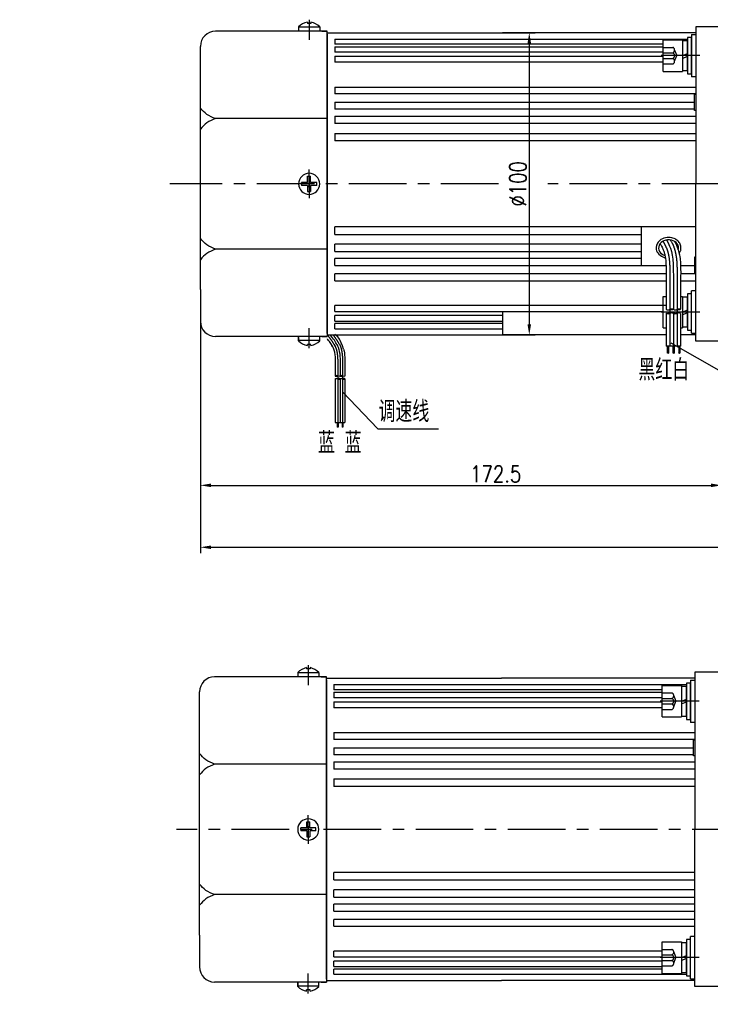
# Model space of a CAD drawing. Header units: inches. Extents: x 331 to 12887, y -474 to 4488.
# Tile 24 of 122: x 3538 to 3766, y -190 to 136. Entities that reach past the tile are written whole.
import ezdxf

# ---------------------------------------------------------------- set-up
doc = ezdxf.new("R2010")
doc.units = ezdxf.units.IN
doc.header["$LTSCALE"] = 10
doc.header["$MEASUREMENT"] = 0
doc.linetypes.add('CENTER', pattern=[10.16, 6.35, -1.27, 1.27, -1.27])
doc.linetypes.add('HIDDEN', pattern=[1.905, 1.27, -0.635])
for name, color, linetype in [('1轮廓实线层', 7, 'Continuous'), ('2细线层', 4, 'Continuous'), ('3中心线层', 1, 'CENTER'), ('4虚线层', 6, 'HIDDEN'), ('5剖面线层', 2, 'Continuous'), ('6文字层', 3, 'Continuous'), ('7标注层', 4, 'Continuous')]:
    doc.layers.add(name, color=color, linetype=linetype)
doc.styles.add('PC_TEXTSTYLE', font='isocp.shx', dxfattribs={"width": 0.8, "bigfont": 'HZFS.SHX'})
doc.styles.add('TH_GBDIM', font='romans.shx', dxfattribs={"width": 0.8, "bigfont": 'gbcbig.shx'})
doc.dimstyles.new('TH_GBDIM', dxfattribs={"dimtxt": 3.5, "dimasz": 2.5, "dimexe": 2, "dimexo": 0, "dimgap": 1, "dimtad": 1, "dimdec": 4, "dimdsep": 46, "dimtxsty": 'TH_GBDIM', "dimcen": 0.09, "dimclrd": 4, "dimclre": 4, "dimclrt": 3, "dimadec": 0, "dimazin": 0, "dimtfac": 1, "dimtdec": 4, "dimtmove": 0, "dimatfit": 3, "dimfxl": 1, "dimtzin": 0, "dimarcsym": 0})
doc.dimstyles.new('线性标注', dxfattribs={"dimtxt": 2.5, "dimasz": 3, "dimexe": 2, "dimexo": 0, "dimgap": 1, "dimtad": 1, "dimtih": 1, "dimtoh": 1, "dimdsep": 46, "dimtxsty": 'PC_TEXTSTYLE', "dimcen": 0.09, "dimclrt": 3, "dimadec": 0, "dimazin": 0, "dimtfac": 0.7, "dimtix": 1, "dimtmove": 0, "dimatfit": 0, "dimfxl": 1, "dimtzin": 0, "dimarcsym": 0})
doc.dimstyles.new('角度标注', dxfattribs={"dimtxt": 3.5, "dimasz": 3, "dimexe": 2, "dimexo": 0, "dimgap": 1, "dimtad": 1, "dimtih": 1, "dimtoh": 1, "dimdsep": 46, "dimtxsty": 'PC_TEXTSTYLE', "dimsah": 1, "dimcen": 0.09, "dimclrd": 4, "dimclrt": 3, "dimadec": 0, "dimazin": 0, "dimtfac": 0.7, "dimtmove": 0, "dimatfit": 0, "dimfxl": 1, "dimtzin": 0, "dimarcsym": 0})
pattern_1 = [(45, (3567.2433, -159.5798), (1.796051, -1.796051), [])]
pattern_2 = [(45, (3564.8433, -159.5798), (1.796051, -1.796051), [])]

# ---------------------------------------------------------------- blocks, each defined once
blk = doc.blocks.new('*D311')
at = {"layer": '7标注层', "color": 0, "lineweight": -2, "transparency": 16777216}
for p, q in [((3937.92, -132.3), (3955.75, -132.3)), ((3921.53, -179.91), (3931.78, -190.16))]:
    blk.add_line(p, q, dxfattribs=at)
at = {"layer": '7标注层', "color": 4, "lineweight": -2, "transparency": 16777216}
for start, end in [(340.3845, 357.4877), (317.5123, 334.554)]:
    blk.add_arc((3873.92, -132.3), 79.83, start, end, dxfattribs=at)
at = {"layer": '7标注层', "color": 4, "transparency": 16777216}
for points in [[(3953.09, -135.78), (3954.25, -135.81), (3953.75, -132.3)], [(3933.21, -186.62), (3932.36, -185.81), (3930.36, -188.74)]]:
    blk.add_solid(points, dxfattribs=at)
at = {"layer": 'Defpoints', "color": 0, "transparency": 16777216}
for p in [(3554.64, -132.3), (3873.92, -132.3), (3937.92, -132.3), (3943.05, -172.21), (3921.53, -179.91)]:
    blk.add_point(p, dxfattribs=at)
at = {"layer": '7标注层', "color": 3, "transparency": 16777216, "insert": (3947.67, -162.85), "char_height": 5.5, "attachment_point": 5, "style": 'TH_GBDIM'}
blk.add_mtext('45°', dxfattribs=at)
blk = doc.blocks.new('*D312')
at = {"layer": '7标注层', "color": 0, "lineweight": -2, "transparency": 16777216}
for p, q in [((3926.21, 56.8), (3926.21, -40.94)), ((3597.71, 46.3), (3597.71, -40.94)), ((3601.21, -38.94), (3922.71, -38.94))]:
    blk.add_line(p, q, dxfattribs=at)
at = {"layer": '7标注层', "color": 0, "transparency": 16777216}
for points in [[(3601.21, -38.36), (3601.21, -39.53), (3597.71, -38.94)], [(3922.71, -38.36), (3922.71, -39.53), (3926.21, -38.94)]]:
    blk.add_solid(points, dxfattribs=at)
at = {"layer": 'Defpoints', "color": 0, "transparency": 16777216}
for p in [(3926.21, 56.8), (3597.71, 46.3), (3926.21, -38.94)]:
    blk.add_point(p, dxfattribs=at)
at = {"layer": '7标注层', "color": 3, "transparency": 16777216, "insert": (3778.46, -35.19), "char_height": 5.5, "attachment_point": 5, "style": 'TH_GBDIM'}
blk.add_mtext('328.5', dxfattribs=at)
blk = doc.blocks.new('*D313')
at = {"layer": '7标注层', "color": 0, "lineweight": -2, "transparency": 16777216}
for p, q in [((3597.71, 46.3), (3597.71, -20.45)), ((3770.21, 29.3), (3770.21, -20.45)), ((3601.21, -18.45), (3766.71, -18.45))]:
    blk.add_line(p, q, dxfattribs=at)
at = {"layer": '7标注层', "color": 0, "transparency": 16777216}
for points in [[(3601.21, -17.86), (3601.21, -19.03), (3597.71, -18.45)], [(3766.71, -17.86), (3766.71, -19.03), (3770.21, -18.45)]]:
    blk.add_solid(points, dxfattribs=at)
at = {"layer": 'Defpoints', "color": 0, "transparency": 16777216}
for p in [(3597.71, 46.3), (3770.21, 29.3), (3770.21, -18.45)]:
    blk.add_point(p, dxfattribs=at)
at = {"layer": '7标注层', "color": 3, "transparency": 16777216, "insert": (3695.46, -14.7), "char_height": 5.5, "attachment_point": 5, "style": 'TH_GBDIM'}
blk.add_mtext('172.5', dxfattribs=at)
blk = doc.blocks.new('*D314')
at = {"layer": '7标注层', "color": 4, "lineweight": -2, "transparency": 16777216}
for p, q in [((3697.71, 131.3), (3708.57, 131.3)), ((3706.57, 127.8), (3706.57, 34.8)), ((3697.71, 31.3), (3708.57, 31.3))]:
    blk.add_line(p, q, dxfattribs=at)
at = {"layer": '7标注层', "color": 4, "transparency": 16777216}
for points in [[(3705.99, 127.8), (3707.16, 127.8), (3706.57, 131.3)], [(3705.99, 34.8), (3707.16, 34.8), (3706.57, 31.3)]]:
    blk.add_solid(points, dxfattribs=at)
at = {"layer": 'Defpoints', "color": 0, "transparency": 16777216}
for p in [(3697.71, 131.3), (3697.71, 31.3), (3706.57, 31.3)]:
    blk.add_point(p, dxfattribs=at)
at = {"layer": '7标注层', "color": 3, "transparency": 16777216, "insert": (3702.82, 81.3), "char_height": 5.5, "attachment_point": 5, "rotation": 90, "style": 'TH_GBDIM'}
blk.add_mtext('%%C100', dxfattribs=at)

msp = doc.modelspace()

# ---------------------------------------------------------------- hatches: boundary and pattern name
at = {"layer": '5剖面线层'}
h = msp.add_hatch(dxfattribs=at)
h.set_pattern_fill('ANSI31', color=256, scale=0.8, angle=90, style=0)
h.set_pattern_definition(pattern_2)
edge = h.paths.add_edge_path()
edge.add_spline(control_points=[(3753.07055, 39.79768), (3753.27055, 39.89768), (3753.67055, 40.09768), (3754.07055, 39.89768), (3754.27055, 39.79768)], knot_values=[0, 0, 0, 0, 0.632455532, 1.264911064, 1.264911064, 1.264911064, 1.264911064], degree=3, periodic=0)
edge.add_spline(control_points=[(3754.27055, 39.79768), (3754.07055, 39.69768), (3753.67055, 39.49768), (3753.27055, 39.69768), (3753.07055, 39.79768)], knot_values=[0, 0, 0, 0, 0.632455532, 1.264911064, 1.264911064, 1.264911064, 1.264911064], degree=3, periodic=0)
h = msp.add_hatch(dxfattribs=at)
h.set_pattern_fill('ANSI31', color=256, scale=0.8, angle=90, style=0)
h.set_pattern_definition(pattern_1)
edge = h.paths.add_edge_path()
edge.add_spline(control_points=[(3755.47055, 39.79768), (3755.67055, 39.89768), (3756.07055, 40.09768), (3756.47055, 39.89768), (3756.67055, 39.79768)], knot_values=[0, 0, 0, 0, 0.632455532, 1.264911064, 1.264911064, 1.264911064, 1.264911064], degree=3, periodic=0)
edge.add_spline(control_points=[(3756.67055, 39.79768), (3756.47055, 39.69768), (3756.07055, 39.49768), (3755.67055, 39.69768), (3755.47055, 39.79768)], knot_values=[0, 0, 0, 0, 0.632455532, 1.264911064, 1.264911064, 1.264911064, 1.264911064], degree=3, periodic=0)
h = msp.add_hatch(dxfattribs=at)
h.set_pattern_fill('ANSI31', color=256, scale=0.8, angle=90, style=0)
h.set_pattern_definition(pattern_2)
edge = h.paths.add_edge_path()
edge.add_spline(control_points=[(3753.07055, 38.39768), (3752.87055, 38.29768), (3752.47055, 38.09768), (3752.07055, 38.29768), (3751.87055, 38.39768)], knot_values=[0, 0, 0, 0, 0.632455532, 1.264911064, 1.264911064, 1.264911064, 1.264911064], degree=3, periodic=0)
edge.add_spline(control_points=[(3751.87055, 38.39768), (3752.07055, 38.49768), (3752.47055, 38.69768), (3752.87055, 38.49768), (3753.07055, 38.39768)], knot_values=[0, 0, 0, 0, 0.632455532, 1.264911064, 1.264911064, 1.264911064, 1.264911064], degree=3, periodic=0)
h = msp.add_hatch(dxfattribs=at)
h.set_pattern_fill('ANSI31', color=256, scale=0.8, angle=90, style=0)
h.set_pattern_definition(pattern_1)
edge = h.paths.add_edge_path()
edge.add_spline(control_points=[(3755.47055, 38.39768), (3755.27055, 38.29768), (3754.87055, 38.09768), (3754.47055, 38.29768), (3754.27055, 38.39768)], knot_values=[0, 0, 0, 0, 0.632455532, 1.264911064, 1.264911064, 1.264911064, 1.264911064], degree=3, periodic=0)
edge.add_spline(control_points=[(3754.27055, 38.39768), (3754.47055, 38.49768), (3754.87055, 38.69768), (3755.27055, 38.49768), (3755.47055, 38.39768)], knot_values=[0, 0, 0, 0, 0.632455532, 1.264911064, 1.264911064, 1.264911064, 1.264911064], degree=3, periodic=0)
h = msp.add_hatch(dxfattribs=at)
h.set_pattern_fill('ANSI31', color=256, scale=0.533333, angle=90, style=0)
h.set_pattern_definition([(45, (3519.2762, -115.1947), (1.197366, -1.197366), [])])
edge = h.paths.add_edge_path()
edge.add_spline(control_points=[(3643.16094, 17.72352), (3643.02761, 17.79019), (3642.76094, 17.92352), (3642.49427, 17.79019), (3642.36094, 17.72352)], knot_values=[0, 0, 0, 0, 0.4216366, 0.843273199, 0.843273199, 0.843273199, 0.843273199], degree=3, periodic=0)
edge.add_spline(control_points=[(3642.36094, 17.72352), (3642.49427, 17.65686), (3642.76094, 17.52352), (3643.02761, 17.65686), (3643.16094, 17.72352)], knot_values=[0, 0, 0, 0, 0.4216366, 0.843273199, 0.843273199, 0.843273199, 0.843273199], degree=3, periodic=0)
h = msp.add_hatch(dxfattribs=at)
h.set_pattern_fill('ANSI31', color=256, scale=0.533333, angle=90, style=0)
h.set_pattern_definition([(45, (3517.6762, -115.1947), (1.197366, -1.197366), [])])
edge = h.paths.add_edge_path()
edge.add_spline(control_points=[(3644.76094, 16.79019), (3644.89427, 16.72352), (3645.16094, 16.59019), (3645.4276, 16.72352), (3645.56094, 16.79019)], knot_values=[0, 0, 0, 0, 0.4216366, 0.843273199, 0.843273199, 0.843273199, 0.843273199], degree=3, periodic=0)
edge.add_spline(control_points=[(3645.56094, 16.79019), (3645.4276, 16.85686), (3645.16094, 16.99019), (3644.89427, 16.85686), (3644.76094, 16.79019)], knot_values=[0, 0, 0, 0, 0.4216366, 0.843273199, 0.843273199, 0.843273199, 0.843273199], degree=3, periodic=0)

# ---------------------------------------------------------------- linework, layer by layer
for p, q in [((3633.11115, 134.82797), (3633.11115, 134.39977)), ((3634.31115, 134.39977), (3633.11115, 134.39977)), ((3634.31115, 134.82797), (3634.31115, 134.39977)), ((3639.71115, 131.79977), (3602.71115, 131.79977)), ((3630.21115, 133.23512), (3630.21115, 131.79977)), ((3637.21115, 133.14071), (3630.21115, 133.14071)), ((3637.21115, 133.23512), (3637.21115, 131.79977)), ((3637.96115, 131.79977), (3639.71115, 131.79977)), ((3639.71115, 130.79977), (3639.71115, 131.79977)), ((3639.71115, 130.79977), (3639.71115, 81.29977)), ((3597.71115, 116.29977), (3597.71115, 126.79977)), ((3597.71115, 46.29977), (3597.71115, 116.29977)), ((3639.71115, 102.88101), (3602.71115, 102.88101)), ((3639.71115, 31.79977), (3639.71115, 81.29977)), ((3639.71115, 59.71853), (3602.71115, 59.71853)), ((3597.71115, 46.29977), (3597.71115, 35.79977)), ((3639.71115, 30.79977), (3602.71115, 30.79977)), ((3630.21115, 29.36443), (3630.21115, 30.79977)), ((3630.21115, 30.49702), (3630.21115, 29.36443)), ((3637.21115, 29.45883), (3630.21115, 29.45883)), ((3637.21115, 29.36443), (3637.21115, 30.79977)), ((3637.96115, 30.79977), (3639.71115, 30.79977)), ((3637.96115, 30.79977), (3639.71115, 30.79977)), ((3639.71115, 31.79977), (3639.71115, 30.79977)), ((3634.31115, 28.19977), (3633.11115, 28.19977)), ((3633.11115, 27.77158), (3633.11115, 28.19977)), ((3634.31115, 27.77158), (3634.31115, 28.19977)), ((3629.91826, -80.3623), (3629.91826, -81.79765)), ((3636.91826, -80.45671), (3629.91826, -80.45671)), ((3632.81826, -78.76945), (3632.81826, -79.19765)), ((3634.01826, -79.19765), (3632.81826, -79.19765)), ((3634.01826, -78.76945), (3634.01826, -79.19765)), ((3636.91826, -80.3623), (3636.91826, -81.79765)), ((3639.41826, -81.79765), (3602.41826, -81.79765)), ((3637.66826, -81.79765), (3639.41826, -81.79765)), ((3639.41826, -82.79765), (3639.41826, -81.79765)), ((3639.41826, -82.79765), (3639.41826, -132.29765)), ((3597.41826, -97.29765), (3597.41826, -86.79765)), ((3597.41826, -167.29765), (3597.41826, -97.29765)), ((3639.41826, -110.71641), (3602.41826, -110.71641)), ((3639.41826, -181.79765), (3639.41826, -132.29765)), ((3639.41826, -153.87889), (3602.41826, -153.87889)), ((3597.41826, -167.29765), (3597.41826, -177.79765)), ((3639.41826, -181.79765), (3639.41826, -182.79765)), ((3639.41826, -182.79765), (3602.41826, -182.79765)), ((3629.91826, -184.23299), (3629.91826, -182.79765)), ((3629.91826, -183.1004), (3629.91826, -184.233)), ((3636.91826, -184.13859), (3629.91826, -184.13859)), ((3634.01826, -185.39765), (3632.81826, -185.39765)), ((3632.81826, -185.82584), (3632.81826, -185.39765)), ((3634.01826, -185.82584), (3634.01826, -185.39765)), ((3636.91826, -184.23299), (3636.91826, -182.79765)), ((3637.66826, -182.79765), (3639.41826, -182.79765)), ((3637.66826, -182.79765), (3639.41826, -182.79765))]:
    msp.add_line(p, q)
for centre, radius, start, end in [((3634.67105, 128.55163), 6.46728, 103.957243, 133.5991462), ((3632.75126, 128.55163), 6.46728, 46.4008538, 76.042757), ((3602.71115, 126.79977), 5, 90, 180), ((3602.71115, 35.79977), 5, 180, 270), ((3634.67105, 34.04792), 6.46728, 226.4008538, 256.042757), ((3632.75126, 34.04792), 6.46728, 283.957243, 313.5991462), ((3634.37815, -85.04579), 6.46728, 103.957243, 133.5991462), ((3632.45837, -85.04579), 6.46728, 46.4008538, 76.042757), ((3602.41826, -86.79765), 5, 90, 180), ((3602.41826, -177.79765), 5, 180, 270), ((3634.37815, -179.5495), 6.46728, 226.4008538, 256.042757), ((3632.45837, -179.5495), 6.46728, 283.957243, 313.5991462)]:
    msp.add_arc(centre, radius, start, end)
msp.add_ellipse((3752.68084, 60.09652), major_axis=(3.30632, 0), ratio=0.821066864, start_param=-0.242446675, end_param=4.339955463)
for points in [[(3602.71115, 102.88101), (3599.856, 104.29662), (3597.71115, 106.38621)], [(3602.71115, 102.88101), (3599.856, 101.46541), (3597.71115, 99.37582)], [(3602.71115, 59.71853), (3599.856, 61.13414), (3597.71115, 63.22372)], [(3602.71115, 59.71853), (3599.856, 58.30293), (3597.71115, 56.21334)], [(3602.41826, -110.71641), (3599.56311, -109.3008), (3597.41826, -107.21121)], [(3602.41826, -110.71641), (3599.56311, -112.13201), (3597.41826, -114.2216)], [(3602.41826, -153.87889), (3599.56311, -152.46329), (3597.41826, -150.3737)], [(3602.41826, -153.87889), (3599.56311, -155.29449), (3597.41826, -157.38408)]]:
    msp.add_spline(points, degree=3)
msp.add_open_spline([(3756.15624, 58.41688), (3756.53694, 58.86506), (3756.62125, 59.07895), (3756.80217, 59.74807), (3756.81968, 60.2226), (3756.64211, 61.13402), (3756.44816, 61.56937), (3755.89645, 62.3325), (3755.53968, 62.66083), (3754.72329, 63.17893), (3754.26367, 63.36913), (3753.07928, 63.64975), (3752.3296, 63.65333), (3750.92026, 63.33414), (3750.26059, 63.01097), (3749.35848, 62.21837), (3749.05148, 61.81397), (3748.67, 60.96555), (3748.57452, 60.53142), (3748.57452, 60.09652), (3748.57452, 59.79153), (3748.62106, 59.48668), (3748.82494, 58.82564), (3749.6519, 57.46569), (3751.63234, 56.68647)], degree=3, knots=[2.737905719, 2.737905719, 2.737905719, 2.737905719, 2.923131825, 2.923131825, 3.300211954, 3.300211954, 3.677292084, 3.677292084, 4.054372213, 4.054372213, 4.431452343, 4.431452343, 4.981541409, 4.981541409, 5.531630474, 5.531630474, 5.929523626, 5.929523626, 6.283185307, 6.283185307, 6.283185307, 6.53120978, 6.53120978, 6.843963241, 6.843963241, 6.843963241, 6.843963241])
at = {"layer": '1轮廓实线层'}
for p, q in [((3639.71115, 131.29977), (3697.71115, 131.29977)), ((3639.71115, 81.29977), (3639.71115, 131.29977)), ((3761.71115, 131.29977), (3697.71115, 131.29977)), ((3760.21115, 130.72618), (3760.21115, 116.72618)), ((3760.21115, 130.72618), (3761.71115, 130.72618)), ((3761.71115, 133.29977), (3761.71115, 123.29977)), ((3770.21115, 133.29977), (3761.71115, 133.29977)), ((3642.21115, 129.22879), (3758.93115, 129.22879)), ((3642.21115, 129.22879), (3642.21115, 127.51628)), ((3750.85115, 127.51628), (3642.21115, 127.51628)), ((3750.85115, 118.52618), (3750.85115, 128.92618)), ((3750.85115, 128.92618), (3757.25115, 128.92618)), ((3757.25115, 128.92618), (3757.25115, 118.52618)), ((3757.25115, 128.64618), (3757.25115, 118.80618)), ((3758.93115, 128.64618), (3757.25115, 128.64618)), ((3760.21115, 129.72618), (3758.93115, 129.72618)), ((3758.93115, 129.72618), (3758.93115, 127.08618)), ((3758.93115, 118.80618), (3758.93115, 128.64618)), ((3758.93115, 127.08618), (3758.93115, 120.36618)), ((3760.21115, 127.08618), (3760.21115, 129.72618)), ((3760.21115, 120.36618), (3760.21115, 127.08618)), ((3642.21115, 126.69715), (3750.85115, 126.69715)), ((3642.21115, 126.69715), (3642.21115, 124.84656)), ((3750.85115, 124.84656), (3642.21115, 124.84656)), ((3757.25115, 123.72618), (3758.93115, 124.44995)), ((3642.21115, 123.50738), (3750.85115, 123.50738)), ((3642.21115, 123.50738), (3642.21115, 121.52766)), ((3750.85115, 121.52766), (3642.21115, 121.52766)), ((3757.25115, 122.82147), (3758.93115, 123.54524)), ((3761.71115, 123.29977), (3761.71115, 81.29977)), ((3750.85115, 118.52618), (3757.25115, 118.52618)), ((3757.25115, 118.80618), (3758.93115, 118.80618)), ((3758.93115, 120.36618), (3758.93115, 117.72618)), ((3758.93115, 117.72618), (3760.21115, 117.72618)), ((3760.21115, 117.72618), (3760.21115, 120.36618)), ((3761.71115, 116.72618), (3760.21115, 116.72618)), ((3642.21115, 113.33285), (3761.71115, 113.33285)), ((3642.21115, 113.33285), (3642.21115, 111.08829)), ((3761.71115, 111.08829), (3642.21115, 111.08829)), ((3761.21115, 110.99977), (3761.71115, 110.99977)), ((3761.21115, 105.59977), (3761.21115, 110.99977)), ((3642.21115, 108.30168), (3761.21056, 108.30168)), ((3642.21115, 108.30168), (3642.21115, 105.97225)), ((3761.21115, 105.97225), (3642.21115, 105.97225)), ((3761.71115, 105.59977), (3761.21115, 105.59977)), ((3642.21115, 103.68069), (3761.71115, 103.68069)), ((3642.21115, 103.68069), (3642.21115, 101.29129)), ((3761.71115, 101.29129), (3642.21115, 101.29129)), ((3642.21115, 98.00062), (3761.71115, 98.00062)), ((3642.21115, 98.00062), (3642.21115, 95.55707)), ((3761.71115, 95.55707), (3642.21115, 95.55707)), ((3633.21115, 81.79977), (3631.21115, 81.79977)), ((3631.21115, 81.29977), (3631.21115, 81.79977)), ((3633.21115, 81.79977), (3633.21115, 83.79977)), ((3633.21115, 83.79977), (3634.21115, 83.79977)), ((3634.21115, 81.79977), (3634.21115, 83.79977)), ((3636.21115, 81.79977), (3634.21115, 81.79977)), ((3636.21115, 80.79977), (3636.21115, 81.79977)), ((3631.21115, 81.29977), (3631.21115, 80.79977)), ((3633.21115, 80.79977), (3631.21115, 80.79977)), ((3633.21115, 80.79977), (3633.21115, 78.79977)), ((3633.21115, 78.79977), (3634.21115, 78.79977)), ((3636.21115, 80.79977), (3634.21115, 80.79977)), ((3634.21115, 80.79977), (3634.21115, 78.79977)), ((3639.71115, 81.29977), (3639.71115, 31.29977)), ((3761.71115, 39.29977), (3761.71115, 81.29977)), ((3642.21115, 64.59892), (3642.21115, 67.04248)), ((3761.71115, 67.04248), (3642.21115, 67.04248)), ((3743.71115, 59.64059), (3743.71115, 67.04248)), ((3642.21115, 64.59892), (3743.71115, 64.59892)), ((3642.21115, 58.91886), (3642.21115, 61.30826)), ((3743.71115, 61.30826), (3642.21115, 61.30826)), ((3642.21115, 58.91886), (3743.71115, 58.91886)), ((3743.71115, 54.29787), (3743.71115, 59.64059)), ((3642.21115, 54.29787), (3642.21115, 56.62729)), ((3743.71115, 56.62729), (3642.21115, 56.62729)), ((3761.71115, 56.99977), (3761.21115, 56.99977)), ((3761.21115, 56.99977), (3761.21115, 51.59977)), ((3642.21115, 54.29787), (3751.84269, 54.29787)), ((3756.6471, 54.29787), (3761.21056, 54.29787)), ((3642.21115, 49.2667), (3642.21115, 51.51126)), ((3751.87891, 51.51126), (3642.21115, 51.51126)), ((3642.21115, 49.2667), (3751.87498, 49.2667)), ((3756.6714, 49.2667), (3761.71115, 49.2667)), ((3761.71115, 51.51126), (3756.67731, 51.51126)), ((3761.21115, 51.59977), (3761.71115, 51.59977)), ((3761.71115, 45.87337), (3760.21115, 45.87337)), ((3760.21115, 31.87337), (3760.21115, 45.87337)), ((3750.85115, 33.67337), (3750.85115, 44.07337)), ((3750.85115, 44.07337), (3751.87055, 44.07337)), ((3751.87055, 44.7547), (3751.87055, 39.79768)), ((3754.27055, 44.7547), (3754.27055, 39.79768)), ((3756.67055, 44.7547), (3756.67055, 39.79768)), ((3756.67055, 44.07337), (3757.25115, 44.07337)), ((3757.25115, 44.07337), (3757.25115, 33.67337)), ((3757.25115, 43.79337), (3757.25115, 33.95337)), ((3758.93115, 43.79337), (3757.25115, 43.79337)), ((3760.21115, 44.87337), (3758.93115, 44.87337)), ((3758.93115, 44.87337), (3758.93115, 42.23337)), ((3758.93115, 33.95337), (3758.93115, 43.79337)), ((3760.21115, 42.23337), (3760.21115, 44.87337)), ((3642.21115, 39.09217), (3642.21115, 41.07188)), ((3751.87055, 41.07188), (3642.21115, 41.07188)), ((3757.25115, 38.87337), (3758.93115, 39.59713)), ((3758.93115, 42.23337), (3758.93115, 35.51337)), ((3760.21115, 35.51337), (3760.21115, 42.23337)), ((3761.71115, 29.29977), (3761.71115, 39.29977)), ((3642.21115, 39.09217), (3750.85115, 39.09217)), ((3642.21115, 35.90239), (3642.21115, 37.75298)), ((3697.71115, 37.75298), (3642.21115, 37.75298)), ((3642.21115, 35.90239), (3697.71115, 35.90239)), ((3697.71115, 39.09217), (3697.71115, 31.29977)), ((3751.87055, 38.39768), (3751.87055, 27.58602)), ((3754.27055, 38.39768), (3754.27055, 27.58602)), ((3756.67055, 38.39768), (3756.67055, 27.58602)), ((3757.25115, 37.96866), (3758.93115, 38.69242)), ((3642.21115, 33.37075), (3642.21115, 35.08326)), ((3697.71115, 35.08326), (3642.21115, 35.08326)), ((3642.21115, 33.37075), (3697.71115, 33.37075)), ((3750.85115, 33.67337), (3751.87055, 33.67337)), ((3756.67055, 33.67337), (3757.25115, 33.67337)), ((3757.25115, 33.95337), (3758.93115, 33.95337)), ((3758.93115, 35.51337), (3758.93115, 32.87337)), ((3758.93115, 32.87337), (3760.21115, 32.87337)), ((3760.21115, 32.87337), (3760.21115, 35.51337)), ((3639.7633, 31.29977), (3697.71115, 31.29977)), ((3751.87055, 31.29977), (3697.71115, 31.29977)), ((3761.71115, 31.29977), (3756.67055, 31.29977)), ((3760.21115, 31.87337), (3761.71115, 31.87337)), ((3756.67055, 27.58602), (3751.87055, 27.58602)), ((3752.23004, 27.58602), (3752.23004, 25.32152)), ((3752.63004, 27.58602), (3752.63004, 25.32152)), ((3754.08165, 27.58602), (3754.08165, 25.32152)), ((3754.51465, 27.58602), (3754.51465, 25.32152)), ((3756.0186, 27.58602), (3756.0186, 25.32152)), ((3756.4186, 27.58602), (3756.4186, 25.32152)), ((3770.21115, 29.29977), (3761.71115, 29.29977)), ((3642.36094, 21.0282), (3642.36094, 17.72352)), ((3643.96094, 21.0282), (3643.96094, 17.72352)), ((3645.56094, 21.0282), (3645.56094, 17.72352)), ((3642.36094, 16.79019), (3642.36094, 2.30541)), ((3643.96094, 16.79019), (3643.96094, 2.30541)), ((3645.56094, 16.79019), (3645.56094, 2.30541)), ((3642.36094, 2.30541), (3645.56094, 2.30541)), ((3643.01345, 2.30541), (3643.01345, 0.79575)), ((3643.28011, 2.30541), (3643.28011, 0.79575)), ((3644.63133, 2.30541), (3644.63133, 0.79575)), ((3644.898, 2.30541), (3644.898, 0.79575)), ((3761.41826, -80.29765), (3761.41826, -90.29765)), ((3769.91826, -80.29765), (3761.41826, -80.29765)), ((3639.41826, -82.29765), (3697.41826, -82.29765)), ((3639.41826, -132.29765), (3639.41826, -82.29765)), ((3641.91826, -84.36863), (3758.63826, -84.36863)), ((3641.91826, -84.36863), (3641.91826, -86.08114)), ((3761.41826, -82.29765), (3697.41826, -82.29765)), ((3750.55826, -95.07124), (3750.55826, -84.67124)), ((3750.55826, -84.67124), (3756.95826, -84.67124)), ((3756.95826, -84.67124), (3756.95826, -95.07124)), ((3759.91826, -83.87124), (3758.63826, -83.87124)), ((3758.63826, -83.87124), (3758.63826, -86.51124)), ((3759.91826, -82.87124), (3759.91826, -96.87124)), ((3759.91826, -82.87124), (3761.41826, -82.87124)), ((3759.91826, -86.51124), (3759.91826, -83.87124)), ((3750.55826, -86.08114), (3641.91826, -86.08114)), ((3641.91826, -86.90027), (3750.55826, -86.90027)), ((3641.91826, -86.90027), (3641.91826, -88.75086)), ((3756.95826, -84.95124), (3756.95826, -94.79124)), ((3758.63826, -84.95124), (3756.95826, -84.95124)), ((3758.63826, -94.79124), (3758.63826, -84.95124)), ((3758.63826, -86.51124), (3758.63826, -93.23124)), ((3759.91826, -93.23124), (3759.91826, -86.51124)), ((3750.55826, -88.75086), (3641.91826, -88.75086)), ((3641.91826, -90.09005), (3750.55826, -90.09005)), ((3641.91826, -90.09005), (3641.91826, -92.06976)), ((3756.95826, -89.87124), (3758.63826, -89.14747)), ((3756.95826, -90.77595), (3758.63826, -90.05218)), ((3761.41826, -90.29765), (3761.41826, -132.29765)), ((3750.55826, -92.06976), (3641.91826, -92.06976)), ((3758.63826, -93.23124), (3758.63826, -95.87124)), ((3759.91826, -95.87124), (3759.91826, -93.23124)), ((3750.55826, -95.07124), (3756.95826, -95.07124)), ((3756.95826, -94.79124), (3758.63826, -94.79124)), ((3758.63826, -95.87124), (3759.91826, -95.87124)), ((3761.41826, -96.87124), (3759.91826, -96.87124)), ((3641.91826, -100.26457), (3761.41826, -100.26457)), ((3641.91826, -100.26457), (3641.91826, -102.50913)), ((3761.41826, -102.50913), (3641.91826, -102.50913)), ((3760.91826, -102.59765), (3761.41826, -102.59765)), ((3760.91826, -107.99765), (3760.91826, -102.59765)), ((3641.91826, -105.29574), (3760.91767, -105.29574)), ((3641.91826, -105.29574), (3641.91826, -107.62517)), ((3760.91826, -107.62517), (3641.91826, -107.62517)), ((3641.91826, -109.91673), (3761.41826, -109.91673)), ((3641.91826, -109.91673), (3641.91826, -112.30613)), ((3761.41826, -107.99765), (3760.91826, -107.99765)), ((3761.41826, -112.30613), (3641.91826, -112.30613)), ((3641.91826, -115.5968), (3761.41826, -115.5968)), ((3641.91826, -115.5968), (3641.91826, -118.04035)), ((3761.41826, -118.04035), (3641.91826, -118.04035)), ((3632.91826, -131.79765), (3632.91826, -129.79765)), ((3632.91826, -129.79765), (3633.91826, -129.79765)), ((3633.91826, -131.79765), (3633.91826, -129.79765)), ((3632.91826, -131.79765), (3630.91826, -131.79765)), ((3630.91826, -132.29765), (3630.91826, -131.79765)), ((3630.91826, -132.29765), (3630.91826, -132.79765)), ((3632.91826, -132.79765), (3630.91826, -132.79765)), ((3632.91826, -132.79765), (3632.91826, -134.79765)), ((3635.91826, -131.79765), (3633.91826, -131.79765)), ((3635.91826, -132.79765), (3633.91826, -132.79765)), ((3633.91826, -132.79765), (3633.91826, -134.79765)), ((3635.91826, -132.79765), (3635.91826, -131.79765)), ((3639.41826, -132.29765), (3639.41826, -182.29765)), ((3761.41826, -174.29765), (3761.41826, -132.29765)), ((3632.91826, -134.79765), (3633.91826, -134.79765)), ((3641.91826, -148.9985), (3641.91826, -146.55494)), ((3761.41826, -146.55494), (3641.91826, -146.55494)), ((3641.91826, -148.9985), (3761.41826, -148.9985)), ((3641.91826, -154.67856), (3641.91826, -152.28916)), ((3761.41826, -152.28916), (3641.91826, -152.28916)), ((3641.91826, -154.67856), (3761.41826, -154.67856)), ((3641.91826, -159.29955), (3641.91826, -156.97013)), ((3761.41826, -156.97013), (3641.91826, -156.97013)), ((3641.91826, -159.29955), (3761.41826, -159.29955)), ((3756.35421, -159.29955), (3760.91767, -159.29955)), ((3641.91826, -164.33072), (3641.91826, -162.08617)), ((3761.41826, -162.08617), (3641.91826, -162.08617)), ((3761.41826, -162.08617), (3756.38441, -162.08617)), ((3641.91826, -164.33072), (3761.41826, -164.33072)), ((3756.3785, -164.33072), (3761.41826, -164.33072)), ((3759.91826, -168.72405), (3758.63826, -168.72405)), ((3758.63826, -168.72405), (3758.63826, -171.36405)), ((3761.41826, -167.72405), (3759.91826, -167.72405)), ((3759.91826, -181.72405), (3759.91826, -167.72405)), ((3759.91826, -171.36405), (3759.91826, -168.72405)), ((3641.91826, -174.50525), (3641.91826, -172.52554)), ((3750.55826, -172.52554), (3641.91826, -172.52554)), ((3750.55826, -179.92405), (3750.55826, -169.52405)), ((3750.55826, -169.52405), (3756.95826, -169.52405)), ((3756.95826, -169.52405), (3756.95826, -179.92405)), ((3756.95826, -169.80405), (3756.95826, -179.64405)), ((3758.63826, -169.80405), (3756.95826, -169.80405)), ((3758.63826, -179.64405), (3758.63826, -169.80405)), ((3758.63826, -171.36405), (3758.63826, -178.08405)), ((3759.91826, -178.08405), (3759.91826, -171.36405)), ((3641.91826, -174.50525), (3750.55826, -174.50525)), ((3641.91826, -177.69503), (3641.91826, -175.84444)), ((3750.55826, -175.84444), (3641.91826, -175.84444)), ((3756.95826, -174.72405), (3758.63826, -174.00029)), ((3756.95826, -175.62876), (3758.63826, -174.905)), ((3761.41826, -184.29765), (3761.41826, -174.29765)), ((3641.91826, -177.69503), (3750.55826, -177.69503)), ((3641.91826, -180.22667), (3641.91826, -178.51416)), ((3750.55826, -178.51416), (3641.91826, -178.51416)), ((3758.63826, -178.08405), (3758.63826, -180.72405)), ((3759.91826, -180.72405), (3759.91826, -178.08405)), ((3639.41826, -182.29765), (3697.41826, -182.29765)), ((3641.91826, -180.22667), (3758.63826, -180.22667)), ((3761.41826, -182.29765), (3697.41826, -182.29765)), ((3750.55826, -179.92405), (3756.95826, -179.92405)), ((3761.41826, -182.29765), (3756.37765, -182.29765)), ((3756.95826, -179.64405), (3758.63826, -179.64405)), ((3758.63826, -180.72405), (3759.91826, -180.72405)), ((3759.91826, -181.72405), (3761.41826, -181.72405)), ((3769.91826, -184.29765), (3761.41826, -184.29765))]:
    msp.add_line(p, q, dxfattribs=at)
for centre, start, end in [((3633.71115, 81.29977), 0, 180), ((3633.71115, 81.29977), 180, 0), ((3633.41826, -132.29765), 0, 180), ((3633.41826, -132.29765), 180, 0)]:
    msp.add_arc(centre, 3.5, start, end, dxfattribs=at)
for points, knots in [([(3751.94769, 62.74365), (3752.59327, 61.61839), (3754.33434, 58.0664), (3754.29851, 53.90668), (3754.27055, 44.7547)], [6.397684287, 6.397684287, 6.397684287, 6.397684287, 9.707911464, 21.488617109, 21.488617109, 21.488617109, 21.488617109]), ([(3754.6699, 62.26505), (3756.06599, 59.80756), (3756.45476, 56.91507), (3756.69537, 54.43514), (3756.68725, 52.67434), (3756.67242, 50.8662), (3756.67144, 50.75231), (3756.67055, 44.7547)], [12.597606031, 12.597606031, 12.597606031, 12.597606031, 14.965411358, 14.965411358, 21.076594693, 21.076594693, 21.488617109, 21.488617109, 21.488617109, 21.488617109]), ([(3749.8411, 61.48693), (3750.01136, 61.29172), (3750.09135, 61.15405), (3750.40653, 60.59333), (3750.61733, 60.17414), (3750.94082, 59.42536), (3751.06307, 59.09829), (3751.27845, 58.41549), (3751.37114, 58.06213), (3751.60901, 56.96601), (3751.7136, 56.18686), (3751.84429, 54.54753), (3751.87041, 53.68785), (3751.88283, 52.10875), (3751.87684, 51.40093), (3751.87055, 44.7547)], [5.984187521, 5.984187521, 5.984187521, 5.984187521, 6.666441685, 6.666441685, 8.771804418, 8.771804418, 10.455411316, 10.455411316, 12.139018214, 12.139018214, 15.506232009, 15.506232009, 18.873445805, 18.873445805, 21.488617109, 21.488617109, 21.488617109, 21.488617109]), ([(3641.58951, 27.21999), (3641.38654, 27.62937), (3641.1446, 28.04178), (3640.57183, 28.91732), (3640.23472, 29.38114), (3639.83605, 29.90447), (3639.7962, 29.95653), (3639.7561, 30.00869)], [12.446759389, 12.446759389, 12.446759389, 12.446759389, 15.506232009, 15.506232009, 18.873445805, 18.873445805, 19.244692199, 19.244692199, 19.244692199, 19.244692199]), ([(3645.10641, 26.57747), (3644.74895, 28.20399), (3643.9427, 29.59192), (3643.42906, 30.40729), (3643.11916, 30.85255), (3642.2561, 31.44404)], [12.84393115, 12.84393115, 12.84393115, 12.84393115, 14.965411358, 14.965411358, 17.763055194, 17.763055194, 17.763055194, 17.763055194]), ([(3641.00798, 28.24654), (3641.12148, 28.1164), (3641.17481, 28.02462), (3641.38493, 27.65081), (3641.52547, 27.37135), (3641.74113, 26.87216), (3641.82262, 26.65412), (3641.96621, 26.19892), (3642.028, 25.96335), (3642.18658, 25.2326), (3642.25631, 24.71316), (3642.34344, 23.62028), (3642.36085, 23.04716), (3642.36913, 21.99443), (3642.36514, 21.52255), (3642.361, 21.04198)], [5.984187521, 5.984187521, 5.984187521, 5.984187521, 6.666441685, 6.666441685, 8.771804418, 8.771804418, 10.455411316, 10.455411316, 12.139018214, 12.139018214, 15.506232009, 15.506232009, 18.873445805, 18.873445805, 21.488617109, 21.488617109, 21.488617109, 21.488617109]), ([(3642.8685, 28.24654), (3643.04559, 27.89667), (3644.00128, 25.712), (3643.97958, 23.19305), (3643.96094, 21.0282)], [7.780947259, 7.780947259, 7.780947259, 7.780947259, 9.707911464, 21.488617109, 21.488617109, 21.488617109, 21.488617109]), ([(3645.10641, 26.57747), (3645.34493, 25.71044), (3645.43685, 24.99486), (3645.57748, 23.54536), (3645.57208, 22.37149), (3645.56218, 21.16607), (3645.56153, 21.09013), (3645.56088, 21.01442)], [13.642709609, 13.642709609, 13.642709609, 13.642709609, 14.965411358, 14.965411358, 21.076594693, 21.076594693, 21.488617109, 21.488617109, 21.488617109, 21.488617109])]:
    msp.add_open_spline(points, degree=3, knots=knots, dxfattribs=at)
for points in [[(3751.87055, 39.79768), (3752.47055, 39.59768), (3753.07055, 39.79768)], [(3753.07055, 39.79768), (3753.67055, 39.99768), (3754.27055, 39.79768)], [(3754.27055, 39.79768), (3753.67055, 39.59768), (3753.07055, 39.79768)], [(3754.27055, 39.79768), (3754.87055, 39.59768), (3755.47055, 39.79768)], [(3755.47055, 39.79768), (3756.07055, 39.99768), (3756.67055, 39.79768)], [(3756.67055, 39.79768), (3756.07055, 39.59768), (3755.47055, 39.79768)], [(3751.87055, 38.39768), (3752.47055, 38.59768), (3753.07055, 38.39768)], [(3753.07055, 38.39768), (3752.47055, 38.19768), (3751.87055, 38.39768)], [(3754.27055, 38.39768), (3753.67055, 38.59768), (3753.07055, 38.39768)], [(3754.27055, 38.39768), (3754.87055, 38.59768), (3755.47055, 38.39768)], [(3755.47055, 38.39768), (3754.87055, 38.19768), (3754.27055, 38.39768)], [(3756.67055, 38.39768), (3756.07055, 38.59768), (3755.47055, 38.39768)], [(3643.16094, 17.72352), (3642.76094, 17.85686), (3642.36094, 17.72352)], [(3642.36094, 17.72352), (3642.76094, 17.59019), (3643.16094, 17.72352)], [(3642.36094, 16.79019), (3642.76094, 16.92352), (3643.16094, 16.79019)], [(3643.96094, 17.72352), (3643.56094, 17.59019), (3643.16094, 17.72352)], [(3643.96094, 16.79019), (3643.56094, 16.92352), (3643.16094, 16.79019)], [(3643.16094, 16.79019), (3643.56094, 16.65686), (3643.96094, 16.79019)], [(3644.76094, 17.72352), (3644.36094, 17.85686), (3643.96094, 17.72352)], [(3643.96094, 17.72352), (3644.36094, 17.59019), (3644.76094, 17.72352)], [(3643.96094, 16.79019), (3644.36094, 16.92352), (3644.76094, 16.79019)], [(3645.56094, 17.72352), (3645.16094, 17.59019), (3644.76094, 17.72352)], [(3645.56094, 16.79019), (3645.16094, 16.92352), (3644.76094, 16.79019)], [(3644.76094, 16.79019), (3645.16094, 16.65686), (3645.56094, 16.79019)]]:
    msp.add_spline(points, degree=3, dxfattribs=at)
msp.add_open_spline([(3643.00933, 27.9582), (3642.47655, 29.02553), (3641.75929, 30.02982), (3640.77544, 31.31209)], degree=3, dxfattribs=at)
at = {"layer": '2细线层'}
for points in [[(3752.23005, 25.32152), (3752.42018, 25.36271), (3752.59549, 25.28235), (3752.63005, 25.32152)], [(3754.08165, 25.32152), (3754.30479, 25.36271), (3754.4801, 25.28235), (3754.51465, 25.32152)], [(3756.0186, 25.32152), (3756.20874, 25.36271), (3756.38405, 25.28235), (3756.4186, 25.32152)], [(3643.28011, 0.79575), (3643.15335, 0.82321), (3643.03648, 0.76964), (3643.01345, 0.79575)], [(3644.898, 0.79575), (3644.77124, 0.82321), (3644.65437, 0.76964), (3644.63133, 0.79575)]]:
    msp.add_spline(points, degree=3, dxfattribs=at)
at = {"layer": '3中心线层'}
for p, q in [((3633.71115, 135.62373), (3633.71115, 129.00285)), ((3763.0631, 123.72618), (3750.21115, 123.72618)), ((3633.71115, 80.24688), (3633.71115, 86.02808)), ((3633.71115, 82.35267), (3633.71115, 76.57147)), ((3753.07055, 44.7547), (3753.07055, 39.79768)), ((3755.47055, 44.7547), (3755.47055, 39.79768)), ((3753.07055, 39.79768), (3753.07055, 27.58602)), ((3755.47055, 39.79768), (3755.47055, 27.58602)), ((3763.0631, 38.87337), (3750.21115, 38.87337)), ((3633.71115, 26.97581), (3633.71115, 33.5967)), ((3643.16094, 21.0282), (3643.16094, 17.72352)), ((3644.76094, 21.0282), (3644.76094, 17.72352)), ((3643.16094, 17.72352), (3643.16094, 2.30541)), ((3644.76094, 17.72352), (3644.76094, 2.30541)), ((3633.41826, -77.97369), (3633.41826, -84.59457)), ((3762.7702, -89.87124), (3749.91826, -89.87124)), ((3633.41826, -133.35054), (3633.41826, -127.56934)), ((3633.41826, -131.24475), (3633.41826, -137.02596)), ((3762.7702, -174.72405), (3749.91826, -174.72405)), ((3633.41826, -186.62161), (3633.41826, -180.00073))]:
    msp.add_line(p, q, dxfattribs=at)
at = {"layer": '3中心线层', "ltscale": 0.3}
for p, q in [((3696.39288, 81.29977), (3587.59189, 81.29977)), ((3799.919, 81.29977), (3712.71402, 81.29977)), ((3901.40528, -132.29765), (3589.81953, -132.29765))]:
    msp.add_line(p, q, dxfattribs=at)
at = {"layer": '3中心线层'}
for points, knots in [([(3750.7956, 62.32669), (3751.12478, 61.77153), (3751.32956, 61.40812), (3751.80632, 60.47693), (3752.05037, 59.91081), (3752.34716, 59.02919), (3752.43455, 58.72959), (3752.59022, 58.11564), (3752.65798, 57.80279), (3752.87105, 56.64909), (3752.96335, 55.77467), (3753.06879, 53.97439), (3753.08141, 53.04879), (3753.07903, 51.6303), (3753.07474, 51.15152), (3753.07055, 44.7547)], [5.846938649, 5.846938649, 5.846938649, 5.846938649, 7.531590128, 7.531590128, 10.145881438, 10.145881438, 11.468391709, 11.468391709, 12.79090198, 12.79090198, 16.266982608, 16.266982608, 19.743063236, 19.743063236, 21.488617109, 21.488617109, 21.488617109, 21.488617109]), ([(3753.2379, 62.77243), (3753.84395, 61.77529), (3754.09815, 61.22758), (3754.43757, 60.34649), (3754.5473, 60.02802), (3754.74222, 59.38892), (3754.82832, 59.0672), (3755.05662, 58.09708), (3755.16889, 57.44406), (3755.42741, 55.39669), (3755.47341, 53.99167), (3755.48201, 51.94585), (3755.47606, 51.29457), (3755.47055, 44.7547)], [7.304081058, 7.304081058, 7.304081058, 7.304081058, 9.438937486, 9.438937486, 10.617029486, 10.617029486, 11.795121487, 11.795121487, 14.151305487, 14.151305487, 19.146851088, 19.146851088, 21.488617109, 21.488617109, 21.488617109, 21.488617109]), ([(3642.3119, 27.56398), (3642.28533, 27.61776), (3642.25821, 27.67146), (3641.97081, 28.22861), (3641.66256, 28.72721), (3640.98337, 29.71921), (3640.61224, 30.21227), (3640.07129, 30.90849), (3639.91422, 31.10822), (3639.7561, 31.30892)], [12.420717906, 12.420717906, 12.420717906, 12.420717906, 12.79090198, 12.79090198, 16.266982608, 16.266982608, 19.743063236, 19.743063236, 21.135295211, 21.135295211, 21.135295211, 21.135295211]), ([(3643.68511, 28.24568), (3643.65854, 28.29946), (3643.63141, 28.35316), (3643.34401, 28.91031), (3643.03577, 29.40892), (3642.37738, 30.37053), (3642.03079, 30.83355), (3641.67, 31.29977)], [12.420717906, 12.420717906, 12.420717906, 12.420717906, 12.79090198, 12.79090198, 16.266982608, 16.266982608, 19.530124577, 19.530124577, 19.530124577, 19.530124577]), ([(3641.94967, 28.27822), (3642.01422, 28.16217), (3642.07066, 28.05655), (3642.31812, 27.57321), (3642.48082, 27.19579), (3642.67868, 26.60805), (3642.73694, 26.40832), (3642.84072, 25.99902), (3642.88589, 25.79045), (3643.02794, 25.02132), (3643.08948, 24.43837), (3643.15977, 23.23819), (3643.16818, 22.62112), (3643.16659, 21.67547), (3643.16373, 21.35628), (3643.16097, 21.03509)], [6.798809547, 6.798809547, 6.798809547, 6.798809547, 7.531590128, 7.531590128, 10.145881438, 10.145881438, 11.468391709, 11.468391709, 12.79090198, 12.79090198, 16.266982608, 16.266982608, 19.743063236, 19.743063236, 21.488617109, 21.488617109, 21.488617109, 21.488617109]), ([(3643.75157, 28.24654), (3643.85096, 28.04459), (3643.92396, 27.87131), (3644.07229, 27.48625), (3644.14544, 27.27393), (3644.27539, 26.84787), (3644.33279, 26.63339), (3644.48499, 25.98665), (3644.55983, 25.5513), (3644.73218, 24.18639), (3644.76285, 23.24971), (3644.76858, 21.88583), (3644.76461, 21.45164), (3644.76091, 21.02131)], [8.445262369, 8.445262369, 8.445262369, 8.445262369, 9.438937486, 9.438937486, 10.617029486, 10.617029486, 11.795121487, 11.795121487, 14.151305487, 14.151305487, 19.146851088, 19.146851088, 21.488617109, 21.488617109, 21.488617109, 21.488617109])]:
    msp.add_open_spline(points, degree=3, knots=knots, dxfattribs=at)
at = {"layer": '4虚线层'}
for p, q in [((3750.85115, 126.47018), (3754.05115, 126.47018)), ((3750.85115, 124.64085), (3754.05115, 124.64085)), ((3754.69115, 125.55551), (3755.37115, 123.72618)), ((3750.85115, 122.81151), (3754.05115, 122.81151)), ((3750.85115, 120.98218), (3754.05115, 120.98218)), ((3754.69115, 121.89685), (3755.37115, 123.72618)), ((3750.55826, -87.12724), (3753.75826, -87.12724)), ((3750.55826, -88.95657), (3753.75826, -88.95657)), ((3750.55826, -90.78591), (3753.75826, -90.78591)), ((3754.39826, -88.04191), (3755.07826, -89.87124)), ((3754.39826, -91.70057), (3755.07826, -89.87124)), ((3750.55826, -92.61524), (3753.75826, -92.61524)), ((3750.55826, -171.98005), (3753.75826, -171.98005)), ((3750.55826, -173.80939), (3753.75826, -173.80939)), ((3750.55826, -175.63872), (3753.75826, -175.63872)), ((3754.39826, -172.89472), (3755.07826, -174.72405)), ((3754.39826, -176.55339), (3755.07826, -174.72405)), ((3750.55826, -177.46805), (3753.75826, -177.46805))]:
    msp.add_line(p, q, dxfattribs=at)
for centre in [(3753.71755, 125.55551), (3753.71755, 123.72618), (3753.71755, 121.89685), (3753.42465, -88.04191), (3753.42465, -89.87124), (3753.42465, -91.70057), (3753.42465, -172.89472), (3753.42465, -174.72405), (3753.42465, -176.55339)]:
    msp.add_arc(centre, 0.97361, 290.0383846, 69.9616154, dxfattribs=at)
at = {"layer": '7标注层'}
msp.add_line((3656.39227, 0.30215), (3676.56699, 0.30215), dxfattribs=at)
for points in [[(3753.38013, 28.68972), (3770.84717, 18.77719)], [(3644.77671, 12.47352), (3656.39227, 0.30215)]]:
    msp.add_lwpolyline(points, dxfattribs=at)

# ---------------------------------------------------------------- texts
at = {"layer": '6文字层', "color": 7, "char_height": 7, "width": 18.2326587, "attachment_point": 1, "style": 'PC_TEXTSTYLE'}
for s, insert in [('{\\C3;黑红白}', (3742.68601, 23.24111)), ('{\\C3;调速线}', (3656.66933, 9.47331)), ('{\\C3;蓝 蓝}', (3636.65596, -0.83941))]:
    msp.add_mtext(s, dxfattribs=dict(at, insert=insert))
at = {"layer": '6文字层', "insert": (3366.0328, -1.55529), "char_height": 8.9106116, "width": 155.0048372, "attachment_point": 1, "style": 'PC_TEXTSTYLE'}
msp.add_mtext('{\\C3;输出转矩N.m(允许最大输出扭矩45N.m)}', dxfattribs=at)

# ---------------------------------------------------------------- dimensions: what is measured, and where the dimension line sits
at = {"layer": '7标注层'}
dim = msp.add_linear_dim(base=(3706.57186, 31.29977), p1=(3697.71116, 131.29977), p2=(3697.71116, 31.29977), angle=90, text='%%C100', dimstyle='TH_GBDIM', override={"dimtxt": 5.5, "dimasz": 3.5, "dimgap": 1, "dimtad": 1, "dimjust": 0, "dimdec": 1, "dimlfac": 1.25, "dimse1": 0, "dimse2": 0, "dimsd1": 0, "dimsd2": 0, "dimadec": 1}, dxfattribs=at)
dim.commit()
dim.dimension.update_dxf_attribs({"geometry": '*D314', "text_midpoint": (3702.82186, 81.29977)})
for base, p2, picture, middle in [((3926.21115, -38.94301), (3926.21115, 56.79977), '*D312', (3778.46115, -38.94301)), ((3770.21115, -18.44702), (3770.21115, 29.29977), '*D313', (3695.46115, -18.44702))]:
    dim = msp.add_linear_dim(base=base, p1=(3597.71115, 46.29977), p2=p2, dimstyle='线性标注', override={"dimtxt": 5.5, "dimasz": 3.5, "dimtxsty": 'TH_GBDIM', "dimadec": 2}, dxfattribs=at)
    dim.commit()
    dim.dimension.update_dxf_attribs({"geometry": picture, "text_midpoint": middle, "dimtype": 160})
dim = msp.add_angular_dim_2l(base=(3943.05075, -172.21131), line1=((3937.91826, -132.29765), (3554.64211, -132.29765)), line2=((3873.91826, -132.29765), (3921.53354, -179.91293)), dimstyle='角度标注', override={"dimtxt": 5.5, "dimasz": 3.5, "dimdec": 0, "dimtxsty": 'TH_GBDIM', "dimazin": 2}, dxfattribs=at)
dim.commit()
dim.dimension.update_dxf_attribs({"geometry": '*D311', "text_midpoint": (3947.66909, -162.84624)})

doc.saveas('drawing.dxf')
